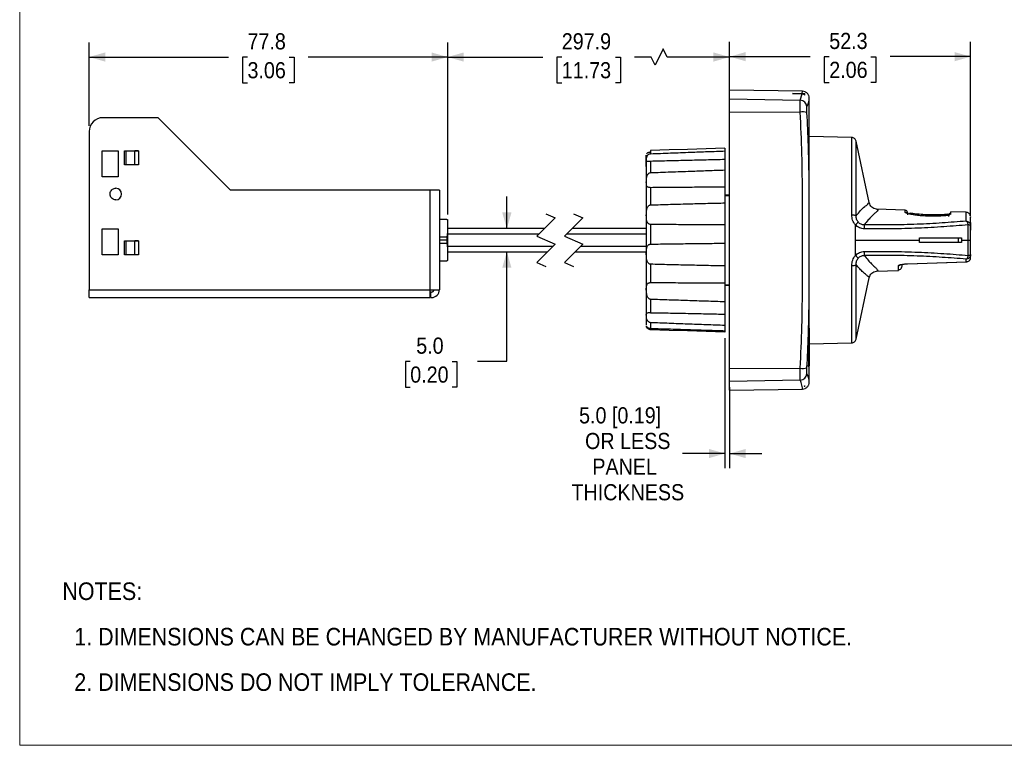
# Model space of a CAD drawing. Header units: millimetres. Extents: x 0 to 432, y 0 to 279.
# Tile 1 of 10: x 0 to 214, y 0 to 157. Entities that reach past the tile are written whole.
import ezdxf

# ---------------------------------------------------------------- set-up
doc = ezdxf.new("R2010")
doc.units = ezdxf.units.MM
doc.linetypes.add('SLD-Center', pattern=[19.05, 15.24, -1.27, 1.27, -1.27])
doc.linetypes.add('SLD-Solid', pattern=[0])
doc.layers.add('CENTER', color=40, linetype='SLD-Center')
doc.layers.add('SLD-DEFPOINTS', color=7, linetype='Continuous')
doc.layers.add('DIMENSIONS', color=140, linetype='SLD-Solid', lineweight=25)
doc.layers.add('TEXT', color=140, linetype='SLD-Solid', lineweight=25)
doc.styles.add('SLDTEXTSTYLE0', font='GOTHIC.TTF', dxfattribs={"width": 0.913})
doc.dimstyles.new('SLDDIMSTYLE1', dxfattribs={"dimtxt": 3.5, "dimasz": 3.5, "dimexe": 0, "dimexo": 0.0625, "dimgap": 0.875, "dimtad": 0, "dimtih": 1, "dimtoh": 1, "dimdec": 1, "dimrnd": 1e-09, "dimzin": 12, "dimdsep": 46, "dimtxsty": 'SLDTEXTSTYLE0', "dimsah": 1, "dimcen": 0.09, "dimadec": 0, "dimazin": 3, "dimtfac": 1, "dimtdec": 1, "dimtofl": 0, "dimtmove": 0, "dimatfit": 3, "dimfxl": 0, "dimfrac": 2, "dimtolj": 1, "dimtzin": 12, "dimarcsym": 0})
doc.dimstyles.new('SLDDIMSTYLE4', dxfattribs={"dimtxt": 3.5, "dimasz": 3.5, "dimexe": 0, "dimexo": 0.0625, "dimgap": 0.875, "dimtad": 0, "dimtih": 1, "dimtoh": 1, "dimdec": 1, "dimrnd": 1e-09, "dimzin": 4, "dimdsep": 46, "dimtxsty": 'SLDTEXTSTYLE0', "dimsah": 1, "dimcen": 0.09, "dimadec": 0, "dimazin": 1, "dimtfac": 1, "dimtdec": 1, "dimtmove": 0, "dimatfit": 0, "dimfxl": 0, "dimfrac": 2, "dimtolj": 1, "dimtzin": 12, "dimarcsym": 0})
doc.dimstyles.new('SLDDIMSTYLE5', dxfattribs={"dimtxt": 3.5, "dimasz": 3.5, "dimexe": 0, "dimexo": 0.0625, "dimgap": 0.875, "dimtad": 0, "dimtih": 1, "dimtoh": 1, "dimdec": 1, "dimrnd": 1e-09, "dimzin": 12, "dimdsep": 46, "dimtxsty": 'SLDTEXTSTYLE0', "dimsah": 1, "dimcen": 0.09, "dimadec": 0, "dimazin": 3, "dimtfac": 1, "dimtdec": 1, "dimtmove": 0, "dimatfit": 0, "dimfxl": 0, "dimfrac": 2, "dimtolj": 1, "dimtzin": 12, "dimarcsym": 0})

# ---------------------------------------------------------------- blocks, each defined once
blk = doc.blocks.new('Block2')
at = {"color": 7, "linetype": 'SLD-Solid', "lineweight": 18}
for p, q in [((0, 279.4), (0, 0)), ((0, 0), (431.8, 0))]:
    blk.add_line(p, q, dxfattribs=at)
blk = doc.blocks.new('SW_NOTE_0_3')
at = {"layer": 'TEXT', "color": 0, "char_height": 3.81, "attachment_point": 1, "style": 'SLDTEXTSTYLE0'}
for s, insert in [('NOTES:', (0, 4.87)), ('  1. DIMENSIONS CAN BE CHANGED BY MANUFACTURER WITHOUT NOTICE.', (0, -4.99)), ('  2. DIMENSIONS DO NOT IMPLY TOLERANCE.', (0, -14.84))]:
    blk.add_mtext(s, dxfattribs=dict(at, insert=insert))
blk = doc.blocks.new('_D_5')
at = {"layer": 'DIMENSIONS'}
for p, q in [((15.06, 134.33), (15.06, 152.39)), ((92.86, 115.08), (92.86, 152.39)), ((15.06, 149.21), (45.3, 149.21)), ((49.43, 149.19), (48.37, 149.19)), ((48.37, 149.19), (48.37, 143.63)), ((58.49, 149.19), (59.55, 149.19)), ((59.55, 149.19), (59.55, 143.63)), ((92.86, 149.21), (62.62, 149.21)), ((48.37, 143.63), (49.43, 143.63)), ((59.55, 143.63), (58.49, 143.63))]:
    blk.add_line(p, q, dxfattribs=at)
for points in [[(15.06, 149.21), (18.56, 148.21), (18.56, 150.21)], [(92.86, 149.21), (89.36, 150.21), (89.36, 148.21)]]:
    blk.add_solid(points, dxfattribs=at)
at = {"layer": 'DIMENSIONS', "char_height": 3.5, "attachment_point": 1, "style": 'SLDTEXTSTYLE0'}
for s, insert in [('77.8', (49.43, 154.37)), ('3.06', (49.43, 148.1))]:
    blk.add_mtext(s, dxfattribs=dict(at, insert=insert))
blk = doc.blocks.new('_D_6')
at = {"layer": 'DIMENSIONS'}
for p, q in [((92.86, 115.08), (92.86, 152.39)), ((154.03, 141.39), (154.03, 152.39)), ((139.61, 150.96), (137.86, 147.46)), ((140.48, 149.21), (139.61, 150.96)), ((92.86, 149.21), (113.49, 149.21)), ((117.62, 149.19), (116.56, 149.19)), ((116.56, 149.19), (116.56, 143.63)), ((129.26, 149.19), (130.33, 149.19)), ((130.33, 149.19), (130.33, 143.63)), ((136.98, 149.21), (133.4, 149.21)), ((137.86, 147.46), (136.98, 149.21)), ((154.03, 149.21), (140.48, 149.21)), ((116.56, 143.63), (117.62, 143.63)), ((130.33, 143.63), (129.26, 143.63))]:
    blk.add_line(p, q, dxfattribs=at)
for points in [[(92.86, 149.21), (96.36, 148.21), (96.36, 150.21)], [(154.03, 149.21), (150.53, 150.21), (150.53, 148.21)]]:
    blk.add_solid(points, dxfattribs=at)
at = {"layer": 'DIMENSIONS', "char_height": 3.5, "attachment_point": 1, "style": 'SLDTEXTSTYLE0'}
for s, insert in [('297.9', (117.62, 154.37)), ('11.73', (117.62, 148.1))]:
    blk.add_mtext(s, dxfattribs=dict(at, insert=insert))
blk = doc.blocks.new('_D_7')
at = {"layer": 'DIMENSIONS'}
for p, q in [((154.03, 141.39), (154.03, 152.47)), ((206.33, 114.69), (206.33, 152.47)), ((154.03, 149.29), (171.51, 149.29)), ((175.65, 149.26), (174.58, 149.26)), ((174.58, 149.26), (174.58, 143.71)), ((184.7, 149.26), (185.77, 149.26)), ((185.77, 149.26), (185.77, 143.71)), ((206.33, 149.29), (188.84, 149.29)), ((174.58, 143.71), (175.65, 143.71)), ((185.77, 143.71), (184.7, 143.71))]:
    blk.add_line(p, q, dxfattribs=at)
for points in [[(154.03, 149.29), (157.53, 148.29), (157.53, 150.29)], [(206.33, 149.29), (202.83, 150.29), (202.83, 148.29)]]:
    blk.add_solid(points, dxfattribs=at)
at = {"layer": 'DIMENSIONS', "char_height": 3.5, "attachment_point": 1, "style": 'SLDTEXTSTYLE0'}
for s, insert in [('52.3', (175.65, 154.45)), ('2.06', (175.65, 148.18))]:
    blk.add_mtext(s, dxfattribs=dict(at, insert=insert))
blk = doc.blocks.new('_D_8')
at = {"layer": 'DIMENSIONS'}
for p, q in [((105.7, 112.01), (105.7, 119.01)), ((105.7, 83.24), (105.7, 107.01)), ((84.74, 83.21), (83.68, 83.21)), ((83.68, 83.21), (83.68, 77.65)), ((93.8, 83.21), (94.86, 83.21)), ((94.86, 83.21), (94.86, 77.65)), ((99.35, 83.24), (105.7, 83.24)), ((83.68, 77.65), (84.74, 77.65)), ((94.86, 77.65), (93.8, 77.65))]:
    blk.add_line(p, q, dxfattribs=at)
for points in [[(105.7, 112.01), (106.7, 115.51), (104.7, 115.51)], [(105.7, 107.01), (104.7, 103.51), (106.7, 103.51)]]:
    blk.add_solid(points, dxfattribs=at)
at = {"layer": 'DIMENSIONS', "char_height": 3.5, "attachment_point": 1, "style": 'SLDTEXTSTYLE0'}
for s, insert in [('5.0', (86.04, 88.39)), ('0.20', (84.74, 82.12))]:
    blk.add_mtext(s, dxfattribs=dict(at, insert=insert))
blk = doc.blocks.new('_D_9')
at = {"layer": 'DIMENSIONS'}
for p, q in [((153.03, 88.27), (153.03, 60.07)), ((154.03, 77.63), (154.03, 60.07)), ((153.03, 63.25), (143.81, 63.25)), ((154.03, 63.25), (161.03, 63.25))]:
    blk.add_line(p, q, dxfattribs=at)
for points in [[(153.03, 63.25), (149.53, 64.25), (149.53, 62.25)], [(154.03, 63.25), (157.53, 62.25), (157.53, 64.25)]]:
    blk.add_solid(points, dxfattribs=at)
at = {"layer": 'DIMENSIONS', "char_height": 3.5, "attachment_point": 1, "style": 'SLDTEXTSTYLE0'}
for s, insert in [('5.0 [0.19]', (121.37, 73.28)), ('OR LESS', (122.67, 67.72)), ('PANEL', (124.25, 62.16)), ('THICKNESS', (119.72, 56.61))]:
    blk.add_mtext(s, dxfattribs=dict(at, insert=insert))

msp = doc.modelspace()

# ---------------------------------------------------------------- linework, layer by layer
at = {"color": 7, "linetype": 'SLD-Solid', "lineweight": 18}
for q in [(0, 279.4), (431.8, 0)]:
    msp.add_line((0, 0), q, dxfattribs=at)
for p, q in [((169.851, 141.785), (154.026, 142.061)), ((154.026, 140.122), (154.026, 142.061)), ((169.779, 141.202), (167.686, 141.272)), ((167.686, 141.272), (170.326, 141.272)), ((169.353, 139.857), (169.779, 141.202)), ((169.792, 141.272), (169.849, 141.785)), ((170.326, 140.945), (170.326, 141.272)), ((154.026, 140.122), (169.353, 139.857)), ((154.026, 137.31), (154.026, 140.122)), ((171.326, 105.329), (171.326, 139.509)), ((154.026, 137.31), (169.353, 137.273)), ((154.026, 81.707), (154.026, 137.31)), ((30.061, 136.059), (18.061, 136.059)), ((45.761, 120.359), (30.061, 136.059)), ((15.061, 133.059), (15.061, 98.759)), ((180.538, 131.768), (171.326, 132.009)), ((180.538, 115.006), (180.538, 131.768)), ((184.324, 117.642), (181.49, 130.976)), ((181.49, 114.81), (181.49, 130.976)), ((17.861, 123.259), (17.861, 128.859)), ((17.861, 128.859), (21.361, 128.859)), ((21.361, 128.859), (21.361, 123.259)), ((22.761, 128.869), (25.761, 128.869)), ((22.761, 125.859), (22.761, 128.869)), ((23.111, 125.864), (23.111, 128.864)), ((23.111, 128.864), (24.96, 128.864)), ((24.96, 125.864), (24.96, 128.864)), ((25.761, 128.864), (24.96, 128.864)), ((25.761, 128.866), (25.761, 125.861)), ((136.891, 128.923), (136.891, 128.247)), ((153.026, 129.474), (153.026, 128.85)), ((153.026, 128.85), (153.026, 126.983)), ((136.891, 126.598), (136.891, 124.151)), ((153.026, 126.983), (153.026, 124.726)), ((25.761, 125.859), (22.761, 125.859)), ((24.96, 125.864), (23.111, 125.864)), ((25.761, 125.864), (24.96, 125.864)), ((153.026, 124.726), (153.026, 121.031)), ((21.361, 123.259), (17.861, 123.259)), ((89.061, 120.359), (45.761, 120.359)), ((89.061, 98.759), (89.061, 120.359)), ((91.061, 120.359), (89.061, 120.359)), ((91.061, 120.359), (91.061, 98.759)), ((136.891, 120.888), (136.891, 117.155)), ((153.026, 121.031), (153.026, 117.588)), ((153.026, 119.309), (154.026, 119.309)), ((153.026, 119.219), (154.026, 119.219)), ((153.026, 117.588), (153.026, 112.797)), ((192.134, 116.005), (185.892, 116.223)), ((192.151, 115.5), (192.134, 116.005)), ((192.616, 115.522), (192.633, 115.02)), ((202.023, 115.154), (202.041, 115.659)), ((205.361, 115.543), (202.041, 115.659)), ((205.361, 113.622), (205.361, 115.543)), ((92.661, 114.009), (91.061, 114.009)), ((92.861, 111.069), (92.861, 113.809)), ((135.926, 114.79), (135.926, 91.088)), ((206.258, 114.814), (206.251, 114.922)), ((206.326, 112.641), (206.326, 114.525)), ((206.326, 113.312), (206.326, 111.694)), ((17.861, 111.959), (21.361, 111.959)), ((17.861, 106.359), (17.861, 111.959)), ((21.361, 111.959), (21.361, 106.359)), ((113.853, 112.009), (92.861, 112.009)), ((135.926, 112.009), (119.853, 112.009)), ((136.891, 112.925), (136.891, 108.644)), ((153.026, 112.797), (153.026, 108.849)), ((181.326, 109.509), (181.326, 112.848)), ((205.813, 109.509), (205.813, 112.828)), ((206.326, 109.509), (206.326, 112.641)), ((22.761, 109.359), (25.761, 109.359)), ((22.761, 106.349), (22.761, 109.359)), ((23.111, 106.354), (23.111, 109.354)), ((23.111, 109.354), (25.015, 109.354)), ((25.015, 106.354), (25.015, 109.354)), ((25.761, 109.354), (25.015, 109.354)), ((25.761, 109.356), (25.761, 106.351)), ((91.061, 110.239), (92.661, 110.239)), ((92.661, 109.509), (91.061, 109.509)), ((92.661, 110.239), (92.661, 109.509)), ((92.661, 109.509), (92.661, 108.779)), ((92.861, 109.508), (92.861, 111.069)), ((112.653, 110.809), (92.861, 110.809)), ((92.861, 107.949), (92.861, 109.508)), ((135.926, 110.809), (118.653, 110.809)), ((181.326, 106.17), (181.326, 109.509)), ((181.326, 109.509), (195.23, 109.509)), ((195.209, 110.009), (204.311, 110.009)), ((195.23, 109.509), (195.209, 110.009)), ((195.209, 109.009), (195.23, 109.509)), ((204.311, 109.009), (195.209, 109.009)), ((203.665, 109.009), (203.665, 110.009)), ((204.311, 110.009), (204.326, 109.509)), ((204.326, 109.509), (204.311, 109.009)), ((204.326, 109.509), (205.813, 109.509)), ((205.813, 106.19), (205.813, 109.509)), ((205.813, 109.509), (206.326, 109.509)), ((206.326, 106.377), (206.326, 109.509)), ((92.661, 108.779), (91.061, 108.779)), ((92.861, 108.209), (115.728, 108.209)), ((92.861, 105.209), (92.861, 107.949)), ((92.861, 107.009), (114.528, 107.009)), ((120.528, 107.009), (135.926, 107.009)), ((121.728, 108.209), (135.926, 108.209)), ((153.026, 108.849), (153.026, 103.912)), ((21.361, 106.359), (17.861, 106.359)), ((25.761, 106.349), (22.761, 106.349)), ((25.015, 106.354), (23.111, 106.354)), ((25.761, 106.354), (25.015, 106.354)), ((91.061, 105.009), (92.661, 105.009)), ((171.326, 79.509), (171.326, 105.329)), ((192.661, 104.381), (205.361, 104.831)), ((192.661, 104.374), (205.494, 104.828)), ((205.361, 104.831), (205.361, 105.396)), ((205.361, 104.831), (205.549, 104.854)), ((205.493, 104.837), (205.361, 104.831)), ((206.326, 105.737), (206.326, 106.377)), ((206.326, 106.225), (206.326, 106.006)), ((136.891, 104.284), (136.891, 100.305)), ((153.026, 103.912), (153.026, 100.242)), ((180.538, 87.25), (180.538, 104.012)), ((181.49, 88.042), (181.49, 104.208)), ((185.887, 102.795), (190.661, 102.962)), ((190.661, 102.962), (190.661, 103.997)), ((192.282, 104.362), (192.661, 104.374)), ((181.49, 88.042), (184.323, 101.374)), ((15.061, 98.759), (89.061, 98.759)), ((15.061, 97.059), (15.061, 98.759)), ((89.061, 97.059), (89.061, 98.759)), ((89.061, 98.759), (91.061, 98.759)), ((153.026, 100.242), (153.026, 96.135)), ((153.026, 99.799), (154.026, 99.799)), ((154.026, 99.709), (153.026, 99.709)), ((15.061, 97.059), (89.061, 97.059)), ((89.061, 98.259), (89.237, 98.259)), ((89.212, 97.059), (89.237, 97.059)), ((89.237, 97.059), (89.237, 98.259)), ((89.361, 98.259), (89.237, 98.259)), ((89.237, 97.059), (89.361, 97.059)), ((136.891, 96.679), (136.891, 93.789)), ((153.026, 96.135), (153.026, 93.47)), ((153.026, 93.47), (153.026, 91.007)), ((136.891, 91.615), (136.891, 90.386)), ((153.026, 91.007), (153.026, 89.874)), ((153.026, 89.874), (153.026, 89.544)), ((171.326, 89.048), (171.339, 89.048)), ((171.326, 89.048), (171.339, 89.048)), ((171.285, 84.701), (171.306, 85.516)), ((171.326, 87.009), (180.538, 87.25)), ((154.026, 81.707), (169.353, 81.745)), ((154.026, 78.896), (154.026, 81.707)), ((171.165, 82.083), (171.211, 82.898)), ((171.179, 82.33), (171.266, 82.33)), ((171.206, 82.798), (171.282, 82.798)), ((169.353, 79.161), (154.026, 78.896)), ((154.026, 76.957), (154.026, 78.896)), ((154.026, 76.957), (169.851, 77.233)), ((170.229, 77.858), (170.326, 77.858)), ((170.326, 77.941), (170.326, 77.858))]:
    msp.add_line(p, q)
at = {"flags": 128}
for points in [[(153.026, 129.474), (148.971, 129.335), (144.917, 129.197), (140.904, 129.06), (136.891, 128.923)], [(192.661, 104.381), (192.661, 104.369), (192.661, 104.374)], [(153.026, 89.544), (148.971, 89.683), (144.917, 89.821), (140.904, 89.958), (136.891, 90.095)]]:
    msp.add_lwpolyline(points, dxfattribs=at)
for centre, radius, start, end in [((169.317, 138.35), 1.507, 4.97351, 88.6567), ((71.359, 139.509), 99.967, 360, 0.45118), ((169.86, 134.044), 3.269, 72.94912, 98.93612), ((18.061, 133.059), 3, 89.99982, 180.00008), ((20.861, 119.509), 1.25, 270.00006, 89.99994), ((192.116, 115.505), 0.5, 2.00178, 87.99828), ((192.135, 115.001), 0.499, 34.1653, 88.13309), ((184.423, 109.717), 4.404, 123.86453, 134.68953), ((202.011, 114.837), 0.499, 87.90196, 177.90662), ((202.005, 114.655), 0.5, 87.88216, 159.27848), ((177.234, 112.202), 6.059, 357.85132, 5.93542), ((177.234, 106.816), 6.059, 354.06458, 2.14868), ((184.423, 109.3), 4.404, 225.31047, 236.13547), ((180.695, 105.663), 1.659, 264.57328, 298.63984), ((190.627, 105.002), 1.006, 271.93747, 308.95668), ((89.361, 98.759), 0.5, 270.00116, 359.99959), ((89.361, 98.759), 1.7, 270.00026, 359.99977), ((169.86, 84.974), 3.269, 261.06388, 287.05088), ((169.317, 80.668), 1.507, 271.3433, 355.02649), ((72.193, 79.507), 99.133, 359.54583, 0.00108)]:
    msp.add_arc(centre, radius, start, end)
for points, knots in [([(170.326, 140.945), (170.213, 141.038), (170.084, 141.144), (169.899, 141.189), (169.837, 141.199), (169.794, 141.201), (169.779, 141.202)], [0, 0, 0, 0, 0.6944094, 0.793136, 0.9262888, 1, 1, 1, 1]), ([(171.323, 140.297), (171.302, 140.483), (171.27, 140.768), (171.086, 141.111), (170.896, 141.348), (170.661, 141.54), (170.32, 141.727), (170.034, 141.762), (169.849, 141.785)], [0, 0, 0, 0, 0.2398036, 0.3685836, 0.4999996, 0.6314173, 0.7601956, 1, 1, 1, 1]), ([(169.353, 137.273), (169.344, 137.591), (169.328, 138.165), (169.322, 138.927), (169.319, 139.471), (169.344, 139.757), (169.353, 139.857)], [0, 0, 0, 0, 0.36871516, 0.66686672, 0.88362965, 1, 1, 1, 1]), ([(170.819, 138.481), (170.932, 138.753), (171.119, 139.198), (171.264, 139.776), (171.312, 140.111), (171.32, 140.26), (171.323, 140.297)], [0, 0, 0, 0, 0.46532381, 0.76308443, 0.94146468, 1, 1, 1, 1]), ([(169.353, 81.745), (169.493, 84.772), (169.775, 90.843), (169.842, 100.091), (169.852, 109.483), (169.842, 118.887), (169.775, 128.156), (169.493, 134.242), (169.353, 137.273)], [0, 0, 0, 0, 0.16368723, 0.32822037, 0.49941463, 0.67098718, 0.83610192, 1, 1, 1, 1]), ([(170.819, 137.169), (170.81, 137.328), (170.793, 137.62), (170.788, 138.009), (170.784, 138.29), (170.81, 138.433), (170.819, 138.481)], [0, 0, 0, 0, 0.3615693, 0.6682279, 0.8882009, 1, 1, 1, 1]), ([(171.323, 109.509), (171.322, 111.81), (171.322, 116.417), (171.283, 123.267), (171.168, 130.189), (170.937, 134.799), (170.819, 137.169)], [0, 0, 0, 0, 0.2494355, 0.4996068, 0.7426908, 1, 1, 1, 1]), ([(181.491, 130.969), (181.459, 131.073), (181.394, 131.288), (181.166, 131.548), (180.87, 131.727), (180.646, 131.755), (180.538, 131.768)], [0, 0, 0, 0, 0.2425803, 0.4996627, 0.756933, 1, 1, 1, 1]), ([(136.891, 126.598), (136.815, 126.596), (136.675, 126.59), (136.465, 126.568), (136.278, 126.552), (136.057, 126.511), (135.89, 126.856), (135.994, 127.267), (136.111, 127.701), (136.309, 127.98), (136.507, 128.14), (136.707, 128.228), (136.835, 128.241), (136.891, 128.247)], [0, 0, 0, 0, 0.07597445, 0.14110858, 0.20927425, 0.27109849, 0.3386536, 0.5346084, 0.69198812, 0.78446676, 0.87194819, 0.94402936, 1, 1, 1, 1]), ([(135.988, 128.214), (135.994, 128.213), (136.073, 128.19), (136.137, 128.401), (136.33, 128.483), (136.518, 128.575), (136.712, 128.619), (136.835, 128.628), (136.891, 128.632)], [0, 0, 0, 0, 0.01733288, 0.23546541, 0.42394919, 0.63960627, 0.83840337, 1, 1, 1, 1]), ([(136.891, 128.247), (138.334, 128.302), (141.222, 128.413), (145.354, 128.567), (149.289, 128.713), (151.78, 128.805), (153.026, 128.85)], [0, 0, 0, 0, 0.2684146, 0.5368338, 0.7684163, 1, 1, 1, 1]), ([(135.926, 125.511), (135.926, 125.782), (135.926, 126.307), (135.926, 126.996), (135.926, 127.577), (135.926, 127.791), (135.926, 127.957), (135.926, 127.867), (135.926, 127.808), (135.926, 127.682), (135.926, 127.546), (135.926, 127.385), (135.926, 127.167), (135.926, 126.824), (135.926, 126.33), (135.926, 125.565), (135.926, 124.532), (135.926, 123.213), (135.926, 121.806), (135.926, 120.341), (135.926, 118.935), (135.926, 117.543), (135.926, 116.182), (135.926, 115.259), (135.926, 114.79)], [0, 0, 0, 0, 0.05182129, 0.10045507, 0.13697724, 0.15363997, 0.15573933, 0.1585644, 0.16368536, 0.17110221, 0.18081494, 0.19063737, 0.20202496, 0.22279694, 0.25670624, 0.29718479, 0.37013912, 0.45568029, 0.55133504, 0.64128085, 0.7378805, 0.82216583, 0.90953903, 1, 1, 1, 1]), ([(153.026, 126.983), (151.674, 126.949), (148.971, 126.881), (144.931, 126.783), (140.904, 126.688), (138.229, 126.628), (136.891, 126.598)], [0, 0, 0, 0, 0.2512901, 0.502571, 0.7512911, 1, 1, 1, 1]), ([(136.891, 120.888), (136.815, 120.89), (136.673, 120.894), (136.46, 120.935), (136.238, 121.024), (135.997, 121.316), (135.952, 121.982), (135.962, 122.739), (136.101, 123.422), (136.3, 123.807), (136.499, 124.016), (136.704, 124.128), (136.835, 124.144), (136.891, 124.151)], [0, 0, 0, 0, 0.0535278, 0.1000918, 0.1523968, 0.2188495, 0.3544039, 0.6048722, 0.7595946, 0.8391751, 0.9077467, 0.9604106, 1, 1, 1, 1]), ([(136.891, 124.151), (138.334, 124.205), (141.222, 124.314), (145.354, 124.462), (149.289, 124.6), (151.78, 124.684), (153.026, 124.726)], [0, 0, 0, 0, 0.2684237, 0.5368448, 0.7684239, 1, 1, 1, 1]), ([(20.861, 118.259), (20.72, 118.273), (20.439, 118.3), (20.065, 118.516), (19.78, 118.833), (19.618, 119.229), (19.595, 119.656), (19.715, 120.067), (19.965, 120.415), (20.315, 120.659), (20.633, 120.752), (20.817, 120.758), (20.861, 120.759)], [0, 0, 0, 0, 0.1073699, 0.2147451, 0.3221173, 0.4294904, 0.5368631, 0.6442358, 0.7516065, 0.8589817, 0.9663538, 1, 1, 1, 1]), ([(153.026, 121.031), (151.674, 121.016), (148.971, 120.986), (144.931, 120.948), (140.904, 120.914), (138.229, 120.897), (136.891, 120.888)], [0, 0, 0, 0, 0.2512878, 0.5025678, 0.7512884, 1, 1, 1, 1]), ([(136.891, 117.155), (138.334, 117.198), (141.222, 117.283), (145.354, 117.395), (149.289, 117.497), (151.78, 117.557), (153.026, 117.588)], [0, 0, 0, 0, 0.2684245, 0.5368456, 0.7684243, 1, 1, 1, 1]), ([(181.49, 114.81), (181.806, 115.192), (182.383, 115.888), (183.228, 116.752), (183.971, 117.199), (184.233, 117.558), (184.317, 117.673)], [0, 0, 0, 0, 0.3680397, 0.6720785, 0.8948156, 1, 1, 1, 1]), ([(185.89, 116.223), (185.513, 116.326), (184.736, 116.539), (184.457, 117.298), (184.313, 117.688)], [0, 0, 0, 0, 0.4853989, 1, 1, 1, 1]), ([(135.962, 114.865), (135.967, 115.295), (135.975, 115.92), (136.184, 116.623), (136.403, 116.937), (136.608, 117.092), (136.779, 117.148), (136.87, 117.154), (136.891, 117.155)], [0, 0, 0, 0, 0.4773012, 0.6938906, 0.8046926, 0.8984492, 0.9761606, 1, 1, 1, 1]), ([(185.892, 116.223), (186.031, 116.202), (186.309, 116.163), (185.957, 115.657), (185.495, 115.32), (184.818, 114.653), (184.047, 113.839), (183.542, 113.189), (183.261, 112.828)], [0, 0, 0, 0, 0.0683007, 0.1362523, 0.2842066, 0.4817045, 0.7121109, 1, 1, 1, 1]), ([(202.023, 115.154), (201.899, 115.082), (201.458, 114.83), (200.386, 114.791), (198.88, 114.662), (197.079, 114.695), (195.279, 114.79), (193.779, 115.023), (192.708, 115.142), (192.275, 115.42), (192.151, 115.5)], [0, 0, 0, 0, 0.0426162, 0.1506, 0.3104664, 0.4987425, 0.6870448, 0.8472806, 0.9561971, 1, 1, 1, 1]), ([(206.261, 114.897), (206.217, 114.988), (206.129, 115.172), (205.9, 115.378), (205.635, 115.513), (205.444, 115.533), (205.352, 115.543)], [0, 0, 0, 0, 0.2559988, 0.5154916, 0.7667253, 1, 1, 1, 1]), ([(92.661, 114.009), (92.665, 114.009), (92.674, 114.009), (92.693, 114.007), (92.726, 114), (92.775, 113.977), (92.841, 113.918), (92.853, 113.851), (92.861, 113.809)], [0, 0, 0, 0, 0.0435654, 0.0878639, 0.1785655, 0.3681073, 0.6024468, 1, 1, 1, 1]), ([(135.926, 114.79), (135.928, 114.804), (135.933, 114.833), (135.952, 114.855), (135.962, 114.865)], [0, 0, 0, 0, 0.50791266, 1, 1, 1, 1]), ([(136.891, 112.925), (136.814, 112.931), (136.666, 112.944), (136.445, 113.046), (136.216, 113.257), (136.007, 113.747), (135.968, 114.312), (135.963, 114.732), (135.962, 114.865)], [0, 0, 0, 0, 0.0956656, 0.1843215, 0.2989007, 0.4756588, 0.8328393, 1, 1, 1, 1]), ([(181.326, 112.848), (181.204, 113), (180.958, 113.306), (180.626, 114.025), (180.573, 114.615), (180.538, 115.006)], [0, 0, 0, 0, 0.2482818, 0.5019488, 1, 1, 1, 1]), ([(180.538, 115.006), (180.644, 115.003), (180.85, 114.998), (181.128, 114.956), (181.35, 114.909), (181.452, 114.837), (181.49, 114.81)], [0, 0, 0, 0, 0.3219752, 0.6253473, 0.8592599, 1, 1, 1, 1]), ([(181.969, 113.374), (181.889, 113.474), (181.729, 113.676), (181.521, 114.157), (181.502, 114.549), (181.49, 114.81)], [0, 0, 0, 0, 0.2473847, 0.4974024, 1, 1, 1, 1]), ([(183.261, 112.828), (183.139, 112.833), (182.896, 112.844), (182.548, 112.952), (182.228, 113.123), (182.055, 113.29), (181.969, 113.374)], [0, 0, 0, 0, 0.2523963, 0.5031444, 0.7509097, 1, 1, 1, 1]), ([(205.361, 113.622), (203.636, 113.487), (200.086, 113.209), (194.65, 112.928), (189.007, 112.769), (185.193, 112.808), (183.261, 112.828)], [0, 0, 0, 0, 0.2346237, 0.4828381, 0.7379765, 1, 1, 1, 1]), ([(198.162, 114.973), (197.94, 114.973), (197.198, 114.972), (195.957, 115.03), (194.716, 115.158), (193.832, 115.233), (193.309, 115.388), (193.039, 115.253), (192.93, 115.199)], [0, 0, 0, 0, 0.1265237, 0.4219198, 0.7071787, 0.8331465, 0.9329118, 1, 1, 1, 1]), ([(198.06, 114.699), (197.844, 114.697), (197.065, 114.691), (195.783, 114.77), (194.5, 114.9), (193.78, 115.01), (193.56, 115.046), (193.558, 115.046)], [0, 0, 0, 0, 0.1437423, 0.5164342, 0.8519652, 0.9986844, 1, 1, 1, 1]), ([(197.602, 114.982), (198.057, 114.971), (199.05, 114.946), (200.39, 115.046), (201.448, 115.07), (201.904, 115.278), (202.03, 115.336)], [0, 0, 0, 0, 0.3053325, 0.6652766, 0.9077131, 1, 1, 1, 1]), ([(200.61, 114.796), (200.575, 114.792), (200.318, 114.762), (199.803, 114.731), (198.987, 114.689), (198.396, 114.695), (198.06, 114.699)], [0, 0, 0, 0, 0.0409922, 0.3051531, 0.6056887, 1, 1, 1, 1]), ([(201.44, 115.096), (201.439, 115.099), (201.435, 115.13), (201.197, 115.083), (200.917, 115.073), (200.074, 114.992), (199.172, 114.964), (198.434, 114.97), (198.162, 114.973)], [0, 0, 0, 0, 0.0027023, 0.0274021, 0.1542718, 0.329779, 0.7527038, 1, 1, 1, 1]), ([(201.512, 114.855), (201.518, 115.001), (201.531, 115.378), (201.516, 114.941), (201.506, 114.674)], [0, 0, 0, 0, 0.3886617, 1, 1, 1, 1]), ([(205.813, 112.828), (205.795, 112.918), (205.759, 113.098), (205.657, 113.335), (205.529, 113.527), (205.412, 113.593), (205.361, 113.622)], [0, 0, 0, 0, 0.29076312, 0.57939482, 0.81679979, 1, 1, 1, 1]), ([(205.361, 113.622), (205.445, 113.613), (205.6, 113.596), (205.836, 113.496), (206.08, 113.316), (206.273, 113.022), (206.324, 112.772), (206.326, 112.651), (206.326, 112.642), (206.326, 112.641)], [0, 0, 0, 0, 0.16743757, 0.30705975, 0.50237381, 0.76073852, 0.98306516, 0.99800288, 1, 1, 1, 1]), ([(206.324, 114.59), (206.325, 114.58), (206.326, 114.564), (206.326, 114.541), (206.326, 114.528), (206.326, 114.521), (206.326, 114.52)], [0, 0, 0, 0, 0.4283231, 0.6888031, 0.9498716, 1, 1, 1, 1]), ([(206.324, 114.59), (206.324, 114.584), (206.325, 114.574), (206.325, 114.557), (206.326, 114.541), (206.326, 114.531), (206.326, 114.525)], [0, 0, 0, 0, 0.2498215, 0.499732, 0.7498328, 1, 1, 1, 1]), ([(153.026, 112.797), (151.674, 112.804), (148.971, 112.818), (144.931, 112.847), (140.904, 112.881), (138.229, 112.91), (136.891, 112.925)], [0, 0, 0, 0, 0.2512788, 0.5025554, 0.7512788, 1, 1, 1, 1]), ([(183.289, 111.974), (183.106, 111.988), (182.739, 112.015), (182.214, 112.193), (181.726, 112.463), (181.46, 112.719), (181.326, 112.848)], [0, 0, 0, 0, 0.2486316, 0.4987153, 0.7481685, 1, 1, 1, 1]), ([(205.813, 112.828), (204.055, 112.681), (200.437, 112.378), (194.897, 112.081), (189.146, 111.912), (185.259, 111.953), (183.289, 111.974)], [0, 0, 0, 0, 0.23468177, 0.48289716, 0.73800963, 1, 1, 1, 1]), ([(206.326, 112.641), (206.316, 112.661), (206.288, 112.717), (206.18, 112.753), (206.023, 112.8), (205.895, 112.817), (205.813, 112.828)], [0, 0, 0, 0, 0.1143787, 0.3208536, 0.5619859, 1, 1, 1, 1]), ([(92.661, 110.239), (92.664, 110.239), (92.673, 110.24), (92.688, 110.25), (92.718, 110.286), (92.783, 110.448), (92.841, 110.717), (92.854, 110.958), (92.861, 111.069)], [0, 0, 0, 0, 0.0125844, 0.0290101, 0.0600228, 0.1732344, 0.6180415, 1, 1, 1, 1]), ([(92.661, 109.509), (92.686, 109.509), (92.733, 109.509), (92.795, 109.509), (92.836, 109.509), (92.855, 109.508), (92.861, 109.508)], [0, 0, 0, 0, 0.3826397, 0.7070946, 0.9238263, 1, 1, 1, 1]), ([(170.819, 81.849), (170.937, 84.22), (171.168, 88.831), (171.283, 95.751), (171.322, 102.6), (171.322, 107.206), (171.323, 109.509)], [0, 0, 0, 0, 0.2573934, 0.500552, 0.7503119, 1, 1, 1, 1]), ([(92.861, 107.949), (92.852, 108.076), (92.834, 108.334), (92.78, 108.606), (92.709, 108.742), (92.693, 108.763), (92.677, 108.775), (92.668, 108.779), (92.662, 108.779), (92.661, 108.779)], [0, 0, 0, 0, 0.4398316, 0.8900449, 0.9267926, 0.9657988, 0.9815268, 0.9944984, 1, 1, 1, 1]), ([(136.891, 104.284), (136.813, 104.295), (136.66, 104.316), (136.436, 104.46), (136.213, 104.739), (136.014, 105.316), (135.952, 106.259), (135.95, 107.246), (136.091, 108.012), (136.3, 108.371), (136.504, 108.545), (136.708, 108.63), (136.835, 108.64), (136.891, 108.644)], [0, 0, 0, 0, 0.0446094, 0.0883233, 0.1492493, 0.2471224, 0.4340653, 0.69078, 0.8162407, 0.875431, 0.9266819, 0.9679094, 1, 1, 1, 1]), ([(136.891, 108.644), (138.334, 108.667), (141.222, 108.712), (145.354, 108.766), (149.289, 108.812), (151.78, 108.837), (153.026, 108.849)], [0, 0, 0, 0, 0.2684163, 0.5368355, 0.7684173, 1, 1, 1, 1]), ([(181.326, 106.17), (181.459, 106.298), (181.725, 106.554), (182.212, 106.824), (182.738, 107.002), (183.106, 107.03), (183.289, 107.044)], [0, 0, 0, 0, 0.2506674, 0.5005559, 0.7507489, 1, 1, 1, 1]), ([(183.289, 107.044), (185.259, 107.065), (189.146, 107.106), (194.897, 106.937), (200.437, 106.64), (204.055, 106.337), (205.813, 106.19)], [0, 0, 0, 0, 0.26199037, 0.51710284, 0.76531823, 1, 1, 1, 1]), ([(92.861, 105.209), (92.853, 105.167), (92.84, 105.1), (92.775, 105.041), (92.726, 105.018), (92.693, 105.011), (92.674, 105.009), (92.665, 105.009), (92.661, 105.009)], [0, 0, 0, 0, 0.39862, 0.6320959, 0.8214765, 0.9121323, 0.9564326, 1, 1, 1, 1]), ([(180.538, 104.012), (180.573, 104.403), (180.627, 104.993), (180.959, 105.712), (181.204, 106.018), (181.326, 106.17)], [0, 0, 0, 0, 0.498395, 0.7518649, 1, 1, 1, 1]), ([(181.49, 104.208), (181.502, 104.469), (181.521, 104.861), (181.73, 105.342), (181.889, 105.544), (181.969, 105.644)], [0, 0, 0, 0, 0.50294322, 0.75279589, 1, 1, 1, 1]), ([(181.969, 105.644), (182.055, 105.727), (182.227, 105.894), (182.547, 106.066), (182.896, 106.174), (183.139, 106.185), (183.261, 106.19)], [0, 0, 0, 0, 0.2479365, 0.4961215, 0.7469767, 1, 1, 1, 1]), ([(205.361, 105.396), (203.636, 105.531), (200.086, 105.809), (194.65, 106.09), (189.007, 106.249), (185.193, 106.21), (183.261, 106.19)], [0, 0, 0, 0, 0.2346237, 0.4828381, 0.7379765, 1, 1, 1, 1]), ([(183.261, 106.19), (183.526, 105.849), (184.024, 105.21), (184.776, 104.4), (185.467, 103.742), (185.897, 103.375), (186.341, 102.904), (186.035, 102.832), (185.884, 102.797)], [0, 0, 0, 0, 0.2719834, 0.5098875, 0.7067535, 0.8485548, 0.9255458, 1, 1, 1, 1]), ([(206.326, 106.377), (206.312, 106.256), (206.285, 106.004), (206.061, 105.678), (205.737, 105.449), (205.483, 105.414), (205.361, 105.396)], [0, 0, 0, 0, 0.2384282, 0.4968808, 0.7572855, 1, 1, 1, 1]), ([(205.361, 105.396), (205.412, 105.425), (205.529, 105.491), (205.645, 105.666), (205.753, 105.9), (205.79, 106.08), (205.813, 106.19)], [0, 0, 0, 0, 0.1832052, 0.4206167, 0.6472776, 1, 1, 1, 1]), ([(205.549, 104.854), (205.595, 104.857), (205.755, 104.869), (205.954, 104.987), (206.126, 105.151), (206.234, 105.316), (206.311, 105.516), (206.321, 105.661), (206.326, 105.737)], [0, 0, 0, 0, 0.1083194, 0.3698848, 0.5106777, 0.6619879, 0.8257023, 1, 1, 1, 1]), ([(205.813, 106.19), (205.882, 106.199), (206.01, 106.216), (206.164, 106.259), (206.283, 106.3), (206.313, 106.354), (206.326, 106.377)], [0, 0, 0, 0, 0.36836292, 0.67982446, 0.86646989, 1, 1, 1, 1]), ([(153.026, 103.912), (151.674, 103.939), (148.971, 103.995), (144.931, 104.085), (140.904, 104.18), (138.229, 104.25), (136.891, 104.284)], [0, 0, 0, 0, 0.2512699, 0.5025432, 0.7512695, 1, 1, 1, 1]), ([(184.297, 101.35), (184.305, 101.354), (184.407, 101.417), (183.957, 101.737), (183.615, 102.01), (182.92, 102.588), (182.217, 103.31), (181.746, 103.892), (181.49, 104.208)], [0, 0, 0, 0, 0.00661098, 0.08440074, 0.23768305, 0.44929367, 0.70052555, 1, 1, 1, 1]), ([(184.314, 101.334), (184.459, 101.723), (184.739, 102.479), (185.513, 102.692), (185.888, 102.795)], [0, 0, 0, 0, 0.5151292, 1, 1, 1, 1]), ([(190.661, 103.997), (190.709, 104.041), (190.871, 104.185), (191.32, 104.241), (191.798, 104.325), (192.273, 104.364), (192.53, 104.375), (192.661, 104.381)], [0, 0, 0, 0, 0.0937112, 0.3098048, 0.6266673, 0.8098095, 1, 1, 1, 1]), ([(190.729, 103.019), (190.974, 103.164), (191.452, 103.448), (191.476, 104.001), (191.488, 104.27)], [0, 0, 0, 0, 0.5128294, 1, 1, 1, 1]), ([(136.891, 96.679), (136.813, 96.691), (136.658, 96.715), (136.436, 96.87), (136.217, 97.155), (136.021, 97.708), (135.957, 98.538), (135.939, 99.349), (136.092, 99.941), (136.313, 100.165), (136.516, 100.257), (136.712, 100.299), (136.835, 100.303), (136.891, 100.305)], [0, 0, 0, 0, 0.0511454, 0.1019707, 0.1731596, 0.2846148, 0.4816578, 0.7175296, 0.8190645, 0.8692241, 0.9189321, 0.9636018, 1, 1, 1, 1]), ([(136.891, 100.305), (138.334, 100.303), (141.222, 100.299), (145.354, 100.284), (149.289, 100.265), (151.78, 100.25), (153.026, 100.242)], [0, 0, 0, 0, 0.2684054, 0.5368222, 0.768408, 1, 1, 1, 1]), ([(153.026, 96.135), (151.674, 96.178), (148.971, 96.263), (144.931, 96.397), (140.904, 96.535), (138.229, 96.631), (136.891, 96.679)], [0, 0, 0, 0, 0.2512677, 0.5025404, 0.7512675, 1, 1, 1, 1]), ([(136.891, 91.615), (136.814, 91.625), (136.662, 91.647), (136.442, 91.777), (136.227, 92.009), (136.029, 92.432), (135.98, 92.978), (135.895, 93.501), (136.129, 93.772), (136.328, 93.791), (136.508, 93.796), (136.7, 93.792), (136.824, 93.79), (136.891, 93.789)], [0, 0, 0, 0, 0.0687798, 0.134853, 0.2220434, 0.3469083, 0.5395189, 0.7181557, 0.7793436, 0.8298806, 0.8894843, 0.9405857, 1, 1, 1, 1]), ([(136.891, 93.789), (138.334, 93.763), (141.222, 93.71), (145.354, 93.63), (149.289, 93.55), (151.78, 93.496), (153.026, 93.47)], [0, 0, 0, 0, 0.2684, 0.5368157, 0.7684035, 1, 1, 1, 1]), ([(136.891, 90.095), (136.814, 90.102), (136.669, 90.116), (136.455, 90.197), (136.249, 90.325), (136.069, 90.541), (135.98, 90.699), (135.954, 90.913), (136.095, 90.663), (136.226, 90.595), (136.428, 90.476), (136.622, 90.417), (136.781, 90.391), (136.87, 90.387), (136.891, 90.386)], [0, 0, 0, 0, 0.0966241, 0.183638, 0.2851837, 0.4025833, 0.5225039, 0.5470622, 0.6099111, 0.7145132, 0.7982321, 0.8881634, 0.9732061, 1, 1, 1, 1]), ([(136.485, 90.467), (136.49, 90.458), (136.543, 90.351), (136.621, 90.201), (136.755, 90.141), (136.787, 90.127)], [0, 0, 0, 0, 0.0641993, 0.7754384, 1, 1, 1, 1]), ([(153.026, 91.007), (151.674, 91.057), (148.971, 91.155), (144.931, 91.306), (140.904, 91.459), (138.229, 91.563), (136.891, 91.615)], [0, 0, 0, 0, 0.251274, 0.5025491, 0.7512743, 1, 1, 1, 1]), ([(136.891, 90.386), (138.334, 90.341), (141.222, 90.251), (145.354, 90.12), (149.289, 89.995), (151.78, 89.914), (153.026, 89.874)], [0, 0, 0, 0, 0.2684041, 0.5368209, 0.7684072, 1, 1, 1, 1]), ([(171.211, 82.898), (171.206, 83.151), (171.194, 83.733), (171.191, 84.695), (171.196, 85.847), (171.211, 87.166), (171.234, 88.645), (171.253, 89.684), (171.262, 90.225)], [0, 0, 0, 0, 0.1033209, 0.2384627, 0.3940983, 0.5747156, 0.7785732, 1, 1, 1, 1]), ([(171.262, 90.225), (171.267, 90.239), (171.277, 90.268), (171.29, 90.312), (171.3, 90.355), (171.306, 90.384), (171.309, 90.399)], [0, 0, 0, 0, 0.2542382, 0.5053347, 0.7537816, 1, 1, 1, 1]), ([(171.309, 90.399), (171.305, 90.017), (171.297, 89.259), (171.286, 88.163), (171.279, 87.137), (171.275, 86.215), (171.276, 85.412), (171.282, 84.92), (171.285, 84.701)], [0, 0, 0, 0, 0.2010571, 0.3990324, 0.5773068, 0.741013, 0.8844653, 1, 1, 1, 1]), ([(180.538, 87.25), (180.646, 87.263), (180.87, 87.291), (181.166, 87.47), (181.394, 87.73), (181.459, 87.945), (181.491, 88.049)], [0, 0, 0, 0, 0.2430652, 0.500335, 0.7574182, 1, 1, 1, 1]), ([(171.306, 85.516), (171.305, 85.29), (171.302, 84.837), (171.297, 84.157), (171.29, 83.478), (171.285, 83.025), (171.282, 82.798)], [0, 0, 0, 0, 0.2499976, 0.4999962, 0.7499969, 1, 1, 1, 1]), ([(169.353, 79.161), (169.344, 79.26), (169.319, 79.546), (169.322, 80.09), (169.328, 80.851), (169.344, 81.426), (169.353, 81.745)], [0, 0, 0, 0, 0.1160476, 0.3321694, 0.6306501, 1, 1, 1, 1]), ([(170.819, 80.537), (170.81, 80.585), (170.784, 80.728), (170.788, 81.008), (170.793, 81.397), (170.81, 81.69), (170.819, 81.849)], [0, 0, 0, 0, 0.111218, 0.3308094, 0.6372541, 1, 1, 1, 1]), ([(171.266, 82.33), (171.26, 82.309), (171.247, 82.268), (171.223, 82.206), (171.196, 82.144), (171.176, 82.103), (171.165, 82.083)], [0, 0, 0, 0, 0.2429807, 0.4901005, 0.7421604, 1, 1, 1, 1]), ([(171.282, 82.798), (171.282, 82.768), (171.281, 82.704), (171.279, 82.607), (171.276, 82.513), (171.273, 82.432), (171.269, 82.374), (171.269, 82.342), (171.266, 82.331), (171.266, 82.33)], [0, 0, 0, 0, 0.19534317, 0.4093374, 0.61794701, 0.797692, 0.92827864, 0.99496528, 1, 1, 1, 1]), ([(169.849, 77.234), (169.844, 77.309), (169.825, 77.602), (169.701, 78.26), (169.487, 78.813), (169.353, 79.161)], [0, 0, 0, 0, 0.1126771, 0.4408768, 1, 1, 1, 1]), ([(171.323, 78.721), (171.32, 78.758), (171.312, 78.907), (171.263, 79.242), (171.119, 79.821), (170.932, 80.266), (170.819, 80.537)], [0, 0, 0, 0, 0.05841556, 0.23707021, 0.53479941, 1, 1, 1, 1]), ([(169.849, 77.233), (170.034, 77.256), (170.32, 77.291), (170.661, 77.478), (170.896, 77.67), (171.086, 77.907), (171.27, 78.25), (171.302, 78.535), (171.323, 78.721)], [0, 0, 0, 0, 0.2398044, 0.3685827, 0.5000004, 0.6314164, 0.7601964, 1, 1, 1, 1]), ([(170.229, 77.858), (170.238, 77.865), (170.256, 77.878), (170.281, 77.899), (170.304, 77.92), (170.319, 77.934), (170.326, 77.941)], [0, 0, 0, 0, 0.2664367, 0.5206017, 0.764595, 1, 1, 1, 1])]:
    msp.add_open_spline(points, degree=3, knots=knots)
at = {"layer": 'CENTER'}
for p, q in [((116.19, 114.346), (112.19, 110.346)), ((114.19, 115.184), (116.19, 114.346)), ((122.19, 114.346), (118.19, 110.346)), ((120.19, 115.184), (122.19, 114.346)), ((112.19, 110.346), (116.19, 108.671)), ((118.19, 110.346), (122.19, 108.671)), ((116.19, 108.671), (112.19, 104.671)), ((122.19, 108.671), (118.19, 104.671)), ((112.19, 104.671), (114.19, 103.834)), ((118.19, 104.671), (120.19, 103.834))]:
    msp.add_line(p, q, dxfattribs=at)

# ---------------------------------------------------------------- block references
at = {"layer": 'SLD-DEFPOINTS'}
msp.add_blockref('Block2', (0, 0), dxfattribs=at)
at = {"layer": 'TEXT'}
msp.add_blockref('SW_NOTE_0_3', (9.261, 30.442), dxfattribs=at)

# ---------------------------------------------------------------- dimensions: what is measured, and where the dimension line sits
at = {"layer": 'DIMENSIONS'}
for base, p1, p2, angle, dimstyle, picture, middle in [((92.861, 149.213), (15.061, 133.059), (92.861, 113.809), 0, 'SLDDIMSTYLE1', '_D_5', (53.961, 149.213)), ((206.326, 149.29), (154.026, 140.122), (206.326, 113.416), 0, 'SLDDIMSTYLE1', '_D_7', (180.176, 149.29)), ((105.702, 107.009), (83.284, 112.009), (83.284, 107.009), 90, 'SLDDIMSTYLE4', '_D_8', (105.702, 83.236))]:
    dim = msp.add_linear_dim(base=base, p1=p1, p2=p2, angle=angle, dimstyle=dimstyle, dxfattribs=at)
    dim.commit()
    dim.dimension.update_dxf_attribs({"geometry": picture, "text_midpoint": middle, "dimtype": 160})
dim = msp.add_linear_dim(base=(154.026, 149.213), p1=(92.861, 113.809), p2=(154.026, 140.122), angle=0, text='297.9', dimstyle='SLDDIMSTYLE1', dxfattribs=at)
dim.commit()
dim.dimension.update_dxf_attribs({"geometry": '_D_6', "text_midpoint": (123.443, 149.213), "dimtype": 160})
dim = msp.add_linear_dim(base=(154.026, 63.249), p1=(153.026, 89.544), p2=(154.026, 78.896), text='5.0 [0.19]\\POR LESS\\PPANEL\\PTHICKNESS', dimstyle='SLDDIMSTYLE5', dxfattribs=at)
dim.commit()
dim.dimension.update_dxf_attribs({"geometry": '_D_9', "text_midpoint": (131.41, 63.249), "dimtype": 160})

doc.saveas('drawing.dxf')
